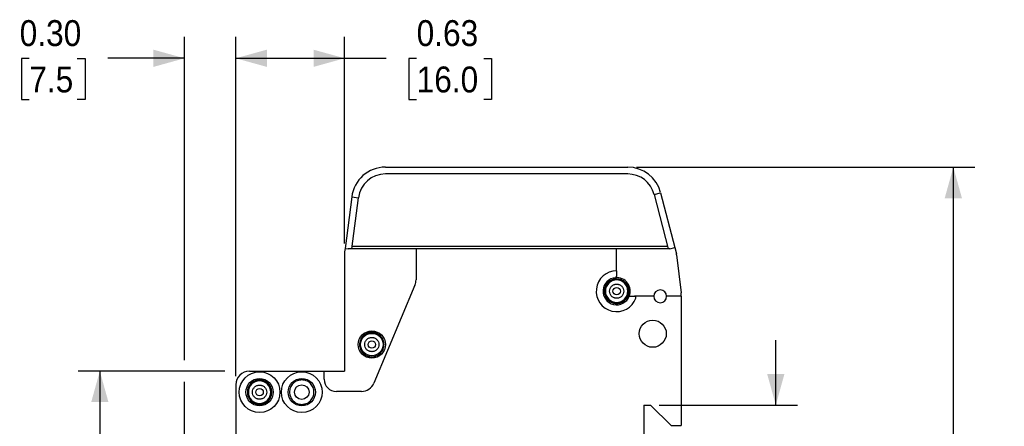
# Model space of a CAD drawing. Header units: inches. Extents: x 0 to 17, y 0 to 11.
# Tile 8 of 10: x 7.5 to 13.2, y 5.3 to 7.6. Entities that reach past the tile are written whole.
import ezdxf

# ---------------------------------------------------------------- set-up
doc = ezdxf.new("R2010")
doc.units = ezdxf.units.IN
doc.header["$MEASUREMENT"] = 0
doc.linetypes.add('SLD-Solid', pattern=[0])
doc.layers.add('DIMENSIONS', color=140, linetype='SLD-Solid', lineweight=25)
doc.styles.add('SLDTEXTSTYLE0', font='GOTHIC.TTF', dxfattribs={"width": 0.913})
doc.dimstyles.new('SLDDIMSTYLE3', dxfattribs={"dimtxt": 0.15, "dimasz": 0.18, "dimexe": 0, "dimexo": 0.0625, "dimgap": 0.0375, "dimtad": 0, "dimtih": 1, "dimtoh": 1, "dimrnd": 1e-09, "dimdsep": 46, "dimtxsty": 'SLDTEXTSTYLE0', "dimsah": 1, "dimcen": 0.09, "dimadec": 0, "dimazin": 2, "dimtfac": 1, "dimtofl": 0, "dimtmove": 0, "dimatfit": 3, "dimfxl": 0, "dimfrac": 2, "dimtolj": 1, "dimtzin": 12, "dimarcsym": 0})
doc.dimstyles.new('SLDDIMSTYLE4', dxfattribs={"dimtxt": 0.15, "dimasz": 0.18, "dimexe": 0, "dimexo": 0.0625, "dimgap": 0.0375, "dimtad": 0, "dimtih": 1, "dimtoh": 1, "dimrnd": 1e-09, "dimzin": 12, "dimdsep": 46, "dimtxsty": 'SLDTEXTSTYLE0', "dimsah": 1, "dimcen": 0.09, "dimadec": 0, "dimazin": 3, "dimtfac": 1, "dimtofl": 0, "dimtmove": 0, "dimatfit": 3, "dimfxl": 0, "dimfrac": 2, "dimtolj": 1, "dimtzin": 12, "dimarcsym": 0})
doc.dimstyles.new('SLDDIMSTYLE5', dxfattribs={"dimtxt": 0.15, "dimasz": 0.18, "dimexe": 0, "dimexo": 0.0625, "dimgap": 0.0375, "dimtad": 0, "dimtih": 1, "dimtoh": 1, "dimrnd": 1e-09, "dimzin": 4, "dimdsep": 46, "dimtxsty": 'SLDTEXTSTYLE0', "dimsah": 1, "dimcen": 0.09, "dimadec": 0, "dimazin": 1, "dimtfac": 1, "dimtmove": 0, "dimatfit": 0, "dimfxl": 0, "dimfrac": 2, "dimtolj": 1, "dimtzin": 12, "dimarcsym": 0})
doc.dimstyles.new('SLDDIMSTYLE6', dxfattribs={"dimtxt": 0.15, "dimasz": 0.18, "dimexe": 0, "dimexo": 0.0625, "dimgap": 0.0375, "dimtad": 0, "dimtih": 1, "dimtoh": 1, "dimrnd": 1e-09, "dimzin": 0, "dimdsep": 46, "dimtxsty": 'SLDTEXTSTYLE0', "dimsah": 1, "dimcen": 0.09, "dimadec": 0, "dimazin": 0, "dimtfac": 1, "dimtmove": 0, "dimatfit": 0, "dimfxl": 0, "dimfrac": 2, "dimtolj": 1, "dimtzin": 12, "dimarcsym": 0})

# ---------------------------------------------------------------- blocks, each defined once
blk = doc.blocks.new('_D_3')
at = {"layer": 'DIMENSIONS'}
for p, q in [((8.7216, 5.578), (8.7216, 7.5434)), ((9.3515, 6.3457), (9.3515, 7.5434)), ((8.7216, 7.4184), (9.3515, 7.4184)), ((9.3515, 7.4184), (9.5913, 7.4184)), ((9.7685, 7.4173), (9.7228, 7.4173)), ((9.7228, 7.4173), (9.7228, 7.1791)), ((10.1565, 7.4173), (10.2022, 7.4173)), ((10.2022, 7.4173), (10.2022, 7.1791)), ((9.7228, 7.1791), (9.7685, 7.1791)), ((10.2022, 7.1791), (10.1565, 7.1791))]:
    blk.add_line(p, q, dxfattribs=at)
for points in [[(8.7216, 7.4184), (8.9016, 7.3684), (8.9016, 7.4684)], [(9.3515, 7.4184), (9.1715, 7.4684), (9.1715, 7.3684)]]:
    blk.add_solid(points, dxfattribs=at)
at = {"layer": 'DIMENSIONS', "char_height": 0.15, "attachment_point": 1, "style": 'SLDTEXTSTYLE0'}
for s, insert in [('0.63', (9.7685, 7.6393)), ('16.0', (9.7685, 7.3707))]:
    blk.add_mtext(s, dxfattribs=dict(at, insert=insert))
blk = doc.blocks.new('_D_6')
at = {"layer": 'DIMENSIONS'}
for p, q in [((8.6591, 5.6068), (7.8096, 5.6068)), ((7.9346, 5.6068), (7.9346, 4.9907)), ((7.7406, 4.7198), (7.6949, 4.7198)), ((7.6949, 4.7198), (7.6949, 4.4817)), ((8.1285, 4.7198), (8.1742, 4.7198)), ((8.1742, 4.7198), (8.1742, 4.4817)), ((7.6949, 4.4817), (7.7406, 4.4817)), ((7.9346, 3.8351), (7.9346, 4.4512)), ((8.1742, 4.4817), (8.1285, 4.4817)), ((8.6591, 3.8351), (7.8096, 3.8351))]:
    blk.add_line(p, q, dxfattribs=at)
for points in [[(7.9346, 5.6068), (7.8846, 5.4268), (7.9846, 5.4268)], [(7.9346, 3.8351), (7.9846, 4.0151), (7.8846, 4.0151)]]:
    blk.add_solid(points, dxfattribs=at)
at = {"layer": 'DIMENSIONS', "char_height": 0.15, "attachment_point": 1, "style": 'SLDTEXTSTYLE0'}
for s, insert in [('1.77', (7.7406, 4.9419)), ('45.0', (7.7406, 4.6733))]:
    blk.add_mtext(s, dxfattribs=dict(at, insert=insert))
blk = doc.blocks.new('_D_7')
at = {"layer": 'DIMENSIONS'}
for p, q in [((11.0403, 6.7879), (13.0001, 6.7879)), ((12.8751, 6.7879), (12.8751, 4.9907)), ((12.6257, 4.7198), (12.58, 4.7198)), ((12.58, 4.7198), (12.58, 4.4817)), ((13.1245, 4.7198), (13.1702, 4.7198)), ((13.1702, 4.7198), (13.1702, 4.4817)), ((12.58, 4.4817), (12.6257, 4.4817)), ((12.8751, 2.654), (12.8751, 4.4512)), ((13.1702, 4.4817), (13.1245, 4.4817)), ((11.0479, 2.654), (13.0001, 2.654))]:
    blk.add_line(p, q, dxfattribs=at)
for points in [[(12.8751, 6.7879), (12.8251, 6.6079), (12.9251, 6.6079)], [(12.8751, 2.654), (12.9251, 2.834), (12.8251, 2.834)]]:
    blk.add_solid(points, dxfattribs=at)
at = {"layer": 'DIMENSIONS', "char_height": 0.15, "attachment_point": 1, "style": 'SLDTEXTSTYLE0'}
for s, insert in [('4.13', (12.6812, 4.9419)), ('105.0', (12.6257, 4.6733))]:
    blk.add_mtext(s, dxfattribs=dict(at, insert=insert))
blk = doc.blocks.new('_D_8')
at = {"layer": 'DIMENSIONS'}
for p, q in [((11.8475, 5.4099), (11.8475, 5.7849)), ((11.1731, 5.4099), (11.9725, 5.4099)), ((11.6536, 4.9713), (11.6079, 4.9713)), ((11.6079, 4.9713), (11.6079, 4.7332)), ((12.0415, 4.9713), (12.0872, 4.9713)), ((12.0872, 4.9713), (12.0872, 4.7332)), ((11.6079, 4.7332), (11.6536, 4.7332)), ((12.0872, 4.7332), (12.0415, 4.7332)), ((11.1416, 4.0123), (11.9725, 4.0123)), ((11.8475, 4.0123), (11.8475, 3.6373))]:
    blk.add_line(p, q, dxfattribs=at)
for points in [[(11.8475, 5.4099), (11.8975, 5.5899), (11.7975, 5.5899)], [(11.8475, 4.0123), (11.7975, 3.8323), (11.8975, 3.8323)]]:
    blk.add_solid(points, dxfattribs=at)
at = {"layer": 'DIMENSIONS', "char_height": 0.15, "attachment_point": 1, "style": 'SLDTEXTSTYLE0'}
for s, insert in [('1.40', (11.6536, 5.1934)), ('35.5', (11.6536, 4.9248)), ('35mm', (11.5492, 4.6562)), ('DIN RAIL', (11.4454, 4.4181))]:
    blk.add_mtext(s, dxfattribs=dict(at, insert=insert))
blk = doc.blocks.new('_D_9')
at = {"layer": 'DIMENSIONS'}
for p, q in [((8.4247, 5.6693), (8.4247, 7.5434)), ((8.7216, 5.578), (8.7216, 7.5434)), ((7.5262, 7.4173), (7.4805, 7.4173)), ((7.4805, 7.4173), (7.4805, 7.1791)), ((7.8032, 7.4173), (7.8489, 7.4173)), ((7.8489, 7.4173), (7.8489, 7.1791)), ((8.4247, 7.4184), (7.9805, 7.4184)), ((8.7216, 7.4184), (9.0966, 7.4184)), ((7.4805, 7.1791), (7.5262, 7.1791)), ((7.8489, 7.1791), (7.8032, 7.1791)), ((8.4247, 4.6062), (8.4247, 5.5443))]:
    blk.add_line(p, q, dxfattribs=at)
for points in [[(8.4247, 7.4184), (8.2447, 7.4684), (8.2447, 7.3684)], [(8.7216, 7.4184), (8.9016, 7.3684), (8.9016, 7.4684)]]:
    blk.add_solid(points, dxfattribs=at)
at = {"layer": 'DIMENSIONS', "char_height": 0.15, "attachment_point": 1, "style": 'SLDTEXTSTYLE0'}
for s, insert in [('0.30', (7.4707, 7.6393)), ('7.5', (7.5262, 7.3707))]:
    blk.add_mtext(s, dxfattribs=dict(at, insert=insert))

msp = doc.modelspace()

# ---------------------------------------------------------------- linework, layer by layer
for p, q in [((9.5877, 6.7879), (10.9903, 6.7879)), ((10.9903, 6.7485), (9.5877, 6.7485)), ((9.3924, 6.6161), (9.3541, 6.3176)), ((9.3924, 6.6161), (9.4315, 6.6111)), ((11.1428, 6.6303), (11.1809, 6.6401)), ((11.1428, 6.6303), (11.2239, 6.3154)), ((11.1809, 6.6401), (11.2627, 6.3228)), ((9.3935, 6.3154), (9.4315, 6.6111)), ((9.3956, 6.3312), (11.2198, 6.3312)), ((9.3515, 6.2957), (9.3515, 5.6068)), ((9.3541, 6.3176), (9.3516, 6.2982)), ((9.3541, 6.3176), (9.3712, 6.3154)), ((9.7649, 6.3154), (9.3712, 6.3154)), ((9.7649, 6.3154), (9.7649, 6.1344)), ((10.9263, 6.3154), (9.7649, 6.3154)), ((10.9263, 6.1875), (10.9263, 6.3154)), ((11.2341, 6.3154), (10.9263, 6.3154)), ((11.2341, 6.3154), (11.2627, 6.3228)), ((11.2627, 6.3228), (11.2722, 6.2859)), ((11.2731, 6.2809), (11.3003, 6.0595)), ((10.9263, 6.1875), (10.9263, 6.1556)), ((9.7588, 6.104), (9.5213, 5.537)), ((11.3003, 6.0398), (11.3003, 6.0595)), ((10.9993, 6.0398), (11.03, 6.0398)), ((11.1409, 6.0398), (11.03, 6.0398)), ((11.3003, 6.0398), (11.2157, 6.0398)), ((11.3003, 6.0398), (11.3003, 5.2918)), ((8.8003, 5.6068), (9.2334, 5.6068)), ((9.2334, 5.5595), (9.2334, 5.6068)), ((9.2334, 5.6068), (9.3515, 5.6068)), ((8.7216, 5.528), (8.7216, 5.1863)), ((9.4487, 5.4887), (9.3042, 5.4887)), ((11.0838, 5.4099), (11.1231, 5.4099)), ((11.0838, 5.4099), (11.0838, 4.0123)), ((11.1231, 5.4099), (11.2412, 5.2918)), ((11.2412, 5.2918), (11.3003, 5.2918))]:
    msp.add_line(p, q)
for centre, radius in [((10.9263, 6.0694), 0.0215), ((11.135, 5.8233), 0.0787), ((9.509, 5.7603), 0.0787), ((9.509, 5.7603), 0.065), ((9.509, 5.7603), 0.0215), ((8.8594, 5.4847), 0.1181), ((9.1035, 5.4847), 0.1181), ((8.8594, 5.4847), 0.0787), ((9.1035, 5.4847), 0.0787), ((8.8594, 5.4847), 0.0215), ((9.1035, 5.4847), 0.0423)]:
    msp.add_circle(centre, radius)
for centre, radius, start, end in [((9.5877, 6.591), 0.1969, 90, 172.6873), ((10.9903, 6.591), 0.1969, 14.4496, 90), ((9.5877, 6.591), 0.1575, 90, 172.6873), ((10.9903, 6.591), 0.1575, 14.4496, 90), ((9.3712, 6.2957), 0.0197, 172.6873, 180), ((11.2341, 6.2761), 0.0394, 7, 14.4496), ((10.9263, 6.0694), 0.1181, 90, 340.1666), ((10.9184, 6.1556), 0.00787, 275.2159, 0), ((9.6861, 6.1344), 0.0787, 337.2785, 0), ((10.9263, 6.0694), 0.0787, 95.2159, 337.9757), ((10.9263, 6.0694), 0.065, 90, 270), ((10.9263, 6.0694), 0.0787, 337.9757, 95.2159), ((10.9263, 6.0694), 0.065, 270, 90), ((11.1783, 6.0398), 0.0374, 0, 180), ((11.03, 6.032), 0.00787, 340.1666, 90), ((11.1783, 6.0398), 0.0374, 180, 0), ((8.8003, 5.528), 0.0787, 90, 180), ((8.8594, 5.4847), 0.065, 90, 270), ((8.8594, 5.4847), 0.065, 270, 90), ((9.3042, 5.5595), 0.0709, 180, 270), ((9.4487, 5.5674), 0.0787, 270, 337.2785)]:
    msp.add_arc(centre, radius, start, end)
for points, knots in [([(10.9263, 6.1402), (10.9245, 6.1402), (10.9209, 6.1401), (10.9156, 6.1395), (10.9104, 6.1385), (10.9052, 6.1371), (10.8973, 6.1343), (10.8871, 6.129), (10.8758, 6.1198), (10.8666, 6.1086), (10.8601, 6.096), (10.8562, 6.0827), (10.855, 6.0694), (10.8562, 6.056), (10.8601, 6.0428), (10.8666, 6.0302), (10.8758, 6.0189), (10.8871, 6.0097), (10.8984, 6.0039), (10.9086, 6.0005), (10.9174, 5.9988), (10.9233, 5.9986), (10.9263, 5.9985)], [0, 0, 0, 0, 0.024148, 0.048096, 0.071983, 0.095946, 0.120123, 0.185057, 0.250087, 0.315021, 0.38005, 0.43999, 0.500024, 0.559964, 0.619998, 0.684933, 0.749962, 0.814896, 0.879926, 0.920037, 0.959848, 1, 1, 1, 1]), ([(10.9263, 6.0282), (10.925, 6.0283), (10.9224, 6.0283), (10.9186, 6.0289), (10.9148, 6.0298), (10.9097, 6.0315), (10.9035, 6.0347), (10.897, 6.0401), (10.8917, 6.0466), (10.8867, 6.0562), (10.8841, 6.0694), (10.8867, 6.0825), (10.8916, 6.0921), (10.897, 6.0986), (10.9035, 6.104), (10.9108, 6.1078), (10.9185, 6.1101), (10.9237, 6.1104), (10.9263, 6.1105)], [0, 0, 0, 0, 0.030168, 0.060085, 0.090023, 0.12025, 0.185228, 0.25037, 0.315348, 0.38049, 0.500065, 0.619641, 0.684619, 0.749761, 0.814739, 0.87988, 0.9399, 1, 1, 1, 1]), ([(10.9263, 5.9985), (10.9281, 5.9985), (10.9316, 5.9986), (10.937, 5.9992), (10.9422, 6.0002), (10.9473, 6.0016), (10.9552, 6.0044), (10.9655, 6.0097), (10.9767, 6.0189), (10.986, 6.0302), (10.9925, 6.0428), (10.9963, 6.056), (10.9976, 6.0694), (10.9963, 6.0827), (10.9925, 6.0959), (10.986, 6.1086), (10.9767, 6.1198), (10.9655, 6.129), (10.9542, 6.1349), (10.944, 6.1382), (10.9352, 6.1399), (10.9293, 6.1401), (10.9263, 6.1402)], [0, 0, 0, 0, 0.024148, 0.048096, 0.071983, 0.095946, 0.120123, 0.185057, 0.250087, 0.315021, 0.38005, 0.43999, 0.500024, 0.559964, 0.619998, 0.684933, 0.749962, 0.814896, 0.879926, 0.920037, 0.959848, 1, 1, 1, 1]), ([(10.9263, 6.1105), (10.9276, 6.1105), (10.9302, 6.1104), (10.934, 6.1098), (10.9378, 6.1089), (10.9429, 6.1072), (10.949, 6.104), (10.9556, 6.0987), (10.9609, 6.0921), (10.9659, 6.0825), (10.9684, 6.0694), (10.9659, 6.0562), (10.9609, 6.0466), (10.9556, 6.0401), (10.949, 6.0347), (10.9417, 6.031), (10.934, 6.0286), (10.9289, 6.0284), (10.9263, 6.0282)], [0, 0, 0, 0, 0.030168, 0.060085, 0.090023, 0.12025, 0.185228, 0.25037, 0.315348, 0.38049, 0.500065, 0.619641, 0.684619, 0.749761, 0.814739, 0.87988, 0.9399, 1, 1, 1, 1]), ([(9.509, 5.8312), (9.5072, 5.8311), (9.5036, 5.8311), (9.4983, 5.8304), (9.4931, 5.8294), (9.4879, 5.828), (9.48, 5.8253), (9.4698, 5.82), (9.4585, 5.8108), (9.4493, 5.7995), (9.4428, 5.7869), (9.4389, 5.7737), (9.4377, 5.7603), (9.4389, 5.7469), (9.4428, 5.7337), (9.4493, 5.7211), (9.4585, 5.7099), (9.4698, 5.7006), (9.4811, 5.6948), (9.4913, 5.6915), (9.5001, 5.6898), (9.506, 5.6895), (9.509, 5.6894)], [0, 0, 0, 0, 0.024148, 0.048096, 0.071983, 0.095946, 0.120123, 0.185057, 0.250087, 0.315021, 0.38005, 0.43999, 0.500024, 0.559964, 0.619998, 0.684933, 0.749962, 0.814896, 0.879926, 0.920037, 0.959848, 1, 1, 1, 1]), ([(9.509, 5.6894), (9.5108, 5.6895), (9.5143, 5.6896), (9.5196, 5.6902), (9.5249, 5.6912), (9.53, 5.6926), (9.5379, 5.6954), (9.5482, 5.7006), (9.5594, 5.7099), (9.5686, 5.7211), (9.5751, 5.7337), (9.579, 5.7469), (9.5802, 5.7603), (9.579, 5.7737), (9.5751, 5.7869), (9.5686, 5.7995), (9.5594, 5.8107), (9.5482, 5.82), (9.5369, 5.8258), (9.5266, 5.8291), (9.5179, 5.8309), (9.5119, 5.8311), (9.509, 5.8312)], [0, 0, 0, 0, 0.024148, 0.048096, 0.071983, 0.095946, 0.120123, 0.185057, 0.250087, 0.315021, 0.38005, 0.43999, 0.500024, 0.559964, 0.619998, 0.684933, 0.749962, 0.814896, 0.879926, 0.920037, 0.959848, 1, 1, 1, 1]), ([(9.509, 5.7192), (9.5077, 5.7192), (9.5051, 5.7193), (9.5012, 5.7198), (9.4975, 5.7207), (9.4924, 5.7225), (9.4862, 5.7257), (9.4797, 5.731), (9.4743, 5.7376), (9.4694, 5.7471), (9.4668, 5.7603), (9.4694, 5.7735), (9.4743, 5.7831), (9.4797, 5.7896), (9.4862, 5.795), (9.4935, 5.7987), (9.5012, 5.801), (9.5064, 5.8013), (9.509, 5.8014)], [0, 0, 0, 0, 0.030168, 0.060085, 0.090023, 0.12025, 0.185228, 0.25037, 0.315348, 0.38049, 0.500065, 0.619641, 0.684619, 0.749761, 0.814739, 0.87988, 0.9399, 1, 1, 1, 1]), ([(9.509, 5.8014), (9.5103, 5.8014), (9.5128, 5.8013), (9.5167, 5.8008), (9.5205, 5.7999), (9.5255, 5.7981), (9.5317, 5.7949), (9.5382, 5.7896), (9.5436, 5.7831), (9.5486, 5.7735), (9.5511, 5.7603), (9.5486, 5.7471), (9.5436, 5.7376), (9.5383, 5.731), (9.5317, 5.7257), (9.5244, 5.7219), (9.5167, 5.7196), (9.5116, 5.7193), (9.509, 5.7192)], [0, 0, 0, 0, 0.030168, 0.060085, 0.090023, 0.12025, 0.185228, 0.25037, 0.315348, 0.38049, 0.500065, 0.619641, 0.684619, 0.749761, 0.814739, 0.87988, 0.9399, 1, 1, 1, 1]), ([(8.8594, 5.5556), (8.8576, 5.5555), (8.854, 5.5555), (8.8487, 5.5548), (8.8435, 5.5539), (8.8383, 5.5525), (8.8304, 5.5497), (8.8202, 5.5444), (8.8089, 5.5352), (8.7997, 5.5239), (8.7932, 5.5113), (8.7893, 5.4981), (8.7881, 5.4847), (8.7893, 5.4714), (8.7932, 5.4581), (8.7997, 5.4455), (8.8089, 5.4343), (8.8202, 5.425), (8.8315, 5.4192), (8.8417, 5.4159), (8.8505, 5.4142), (8.8564, 5.414), (8.8594, 5.4138)], [0, 0, 0, 0, 0.024148, 0.048096, 0.071983, 0.095946, 0.120123, 0.185057, 0.250087, 0.315021, 0.38005, 0.43999, 0.500024, 0.559964, 0.619998, 0.684933, 0.749962, 0.814896, 0.879926, 0.920037, 0.959848, 1, 1, 1, 1]), ([(8.8594, 5.4138), (8.8611, 5.4139), (8.8647, 5.414), (8.87, 5.4146), (8.8753, 5.4156), (8.8804, 5.417), (8.8883, 5.4198), (8.8986, 5.425), (8.9098, 5.4343), (8.919, 5.4455), (8.9255, 5.4581), (8.9294, 5.4714), (8.9306, 5.4847), (8.9294, 5.4981), (8.9255, 5.5113), (8.919, 5.5239), (8.9098, 5.5352), (8.8986, 5.5444), (8.8873, 5.5502), (8.877, 5.5535), (8.8683, 5.5553), (8.8623, 5.5555), (8.8594, 5.5556)], [0, 0, 0, 0, 0.024148, 0.048096, 0.071983, 0.095946, 0.120123, 0.185057, 0.250087, 0.315021, 0.38005, 0.43999, 0.500024, 0.559964, 0.619998, 0.684933, 0.749962, 0.814896, 0.879926, 0.920037, 0.959848, 1, 1, 1, 1]), ([(9.1035, 5.5556), (9.1017, 5.5555), (9.0981, 5.5555), (9.0928, 5.5548), (9.0876, 5.5539), (9.0824, 5.5525), (9.0745, 5.5497), (9.0643, 5.5444), (9.053, 5.5352), (9.0438, 5.5239), (9.0373, 5.5113), (9.0334, 5.4981), (9.0322, 5.4847), (9.0334, 5.4714), (9.0373, 5.4581), (9.0438, 5.4455), (9.053, 5.4343), (9.0643, 5.425), (9.0755, 5.4192), (9.0858, 5.4159), (9.0945, 5.4142), (9.1005, 5.414), (9.1035, 5.4138)], [0, 0, 0, 0, 0.024148, 0.048096, 0.071983, 0.095946, 0.120123, 0.185057, 0.250087, 0.315021, 0.38005, 0.43999, 0.500024, 0.559964, 0.619998, 0.684933, 0.749962, 0.814896, 0.879926, 0.920037, 0.959848, 1, 1, 1, 1]), ([(9.1035, 5.4138), (9.1052, 5.4139), (9.1088, 5.414), (9.1141, 5.4146), (9.1193, 5.4156), (9.1245, 5.417), (9.1324, 5.4198), (9.1426, 5.425), (9.1539, 5.4343), (9.1631, 5.4455), (9.1696, 5.4581), (9.1735, 5.4714), (9.1747, 5.4847), (9.1735, 5.4981), (9.1696, 5.5113), (9.1631, 5.5239), (9.1539, 5.5352), (9.1427, 5.5444), (9.1314, 5.5502), (9.1211, 5.5535), (9.1124, 5.5553), (9.1064, 5.5555), (9.1035, 5.5556)], [0, 0, 0, 0, 0.024148, 0.048096, 0.071983, 0.095946, 0.120123, 0.185057, 0.250087, 0.315021, 0.38005, 0.43999, 0.500024, 0.559964, 0.619998, 0.684933, 0.749962, 0.814896, 0.879926, 0.920037, 0.959848, 1, 1, 1, 1]), ([(8.8594, 5.4436), (8.8581, 5.4436), (8.8555, 5.4437), (8.8516, 5.4442), (8.8479, 5.4451), (8.8428, 5.4469), (8.8366, 5.4501), (8.8301, 5.4554), (8.8247, 5.462), (8.8198, 5.4716), (8.8172, 5.4847), (8.8198, 5.4979), (8.8247, 5.5075), (8.8301, 5.514), (8.8366, 5.5194), (8.8439, 5.5231), (8.8516, 5.5254), (8.8568, 5.5257), (8.8594, 5.5259)], [0, 0, 0, 0, 0.030168, 0.060085, 0.090023, 0.12025, 0.185228, 0.25037, 0.315348, 0.38049, 0.500065, 0.619641, 0.684619, 0.749761, 0.814739, 0.87988, 0.9399, 1, 1, 1, 1]), ([(8.8594, 5.5259), (8.8607, 5.5258), (8.8632, 5.5258), (8.8671, 5.5252), (8.8708, 5.5243), (8.8759, 5.5225), (8.8821, 5.5194), (8.8886, 5.514), (8.894, 5.5075), (8.899, 5.4979), (8.9015, 5.4847), (8.899, 5.4716), (8.894, 5.462), (8.8887, 5.4554), (8.8821, 5.4501), (8.8748, 5.4463), (8.8671, 5.444), (8.8619, 5.4437), (8.8594, 5.4436)], [0, 0, 0, 0, 0.030168, 0.060085, 0.090023, 0.12025, 0.185228, 0.25037, 0.315348, 0.38049, 0.500065, 0.619641, 0.684619, 0.749761, 0.814739, 0.87988, 0.9399, 1, 1, 1, 1])]:
    msp.add_open_spline(points, degree=3, knots=knots)

# ---------------------------------------------------------------- dimensions: what is measured, and where the dimension line sits
at = {"layer": 'DIMENSIONS'}
for p1, dimstyle, picture, middle in [((8.4247, 4.5562), 'SLDDIMSTYLE6', '_D_9', (7.6647, 7.4184)), ((9.3515, 6.2957), 'SLDDIMSTYLE3', '_D_3', (9.9625, 7.4184))]:
    dim = msp.add_linear_dim(base=(8.7216, 7.4184), p1=p1, p2=(8.7216, 5.528), dimstyle=dimstyle, dxfattribs=at)
    dim.commit()
    dim.dimension.update_dxf_attribs({"geometry": picture, "text_midpoint": middle, "dimtype": 160})
for base, p1, p2, picture, middle in [((12.8751, 2.654), (10.9903, 6.7879), (10.9979, 2.654), '_D_7', (12.8751, 4.7209)), ((7.9346, 3.8351), (8.8003, 5.6068), (8.8003, 3.8351), '_D_6', (7.9346, 4.7209))]:
    dim = msp.add_linear_dim(base=base, p1=p1, p2=p2, angle=90, dimstyle='SLDDIMSTYLE4', dxfattribs=at)
    dim.commit()
    dim.dimension.update_dxf_attribs({"geometry": picture, "text_midpoint": middle, "dimtype": 160})
dim = msp.add_linear_dim(base=(11.8475, 4.0123), p1=(11.1231, 5.4099), p2=(11.0916, 4.0123), angle=90, text='<>\\P35mm\\PDIN RAIL', dimstyle='SLDDIMSTYLE5', dxfattribs=at)
dim.commit()
dim.dimension.update_dxf_attribs({"geometry": '_D_8', "text_midpoint": (11.8475, 4.7111), "dimtype": 160})

doc.saveas('drawing.dxf')
